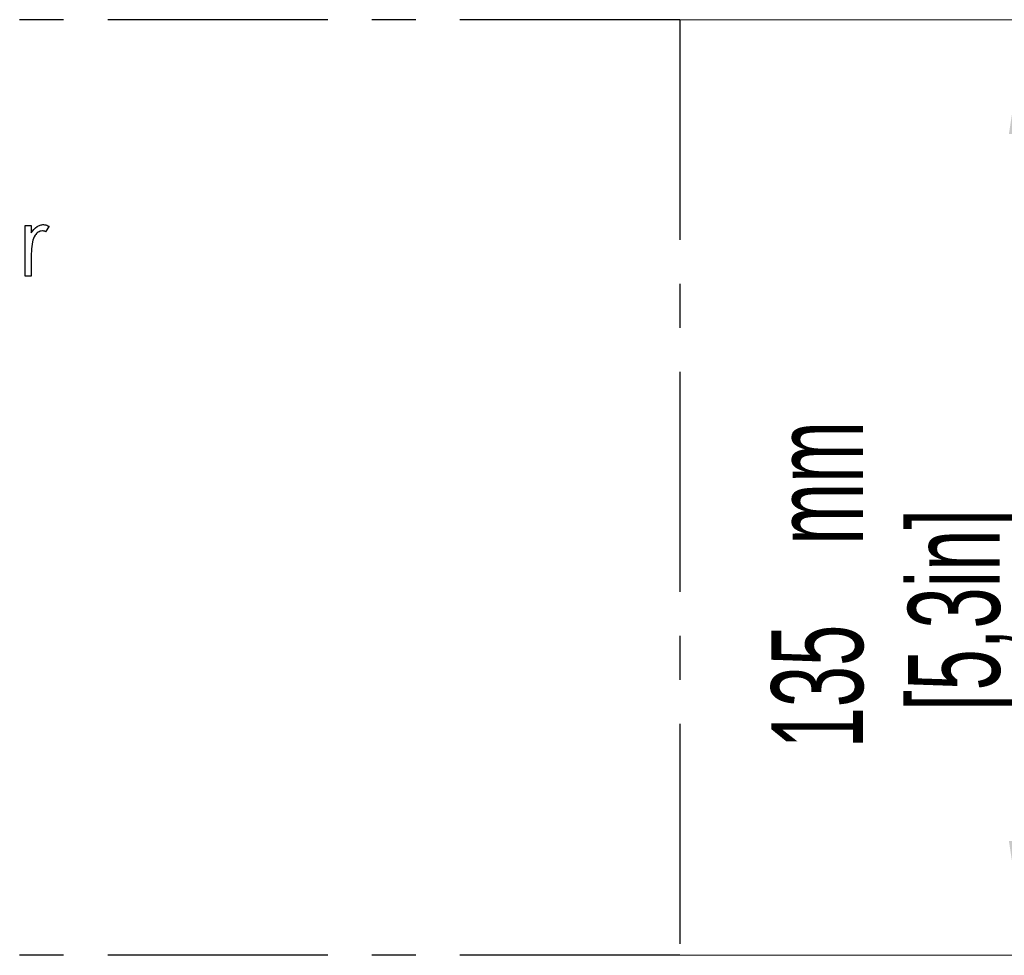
# Model space of a CAD drawing. Header units: millimetres. Extents: x 0 to 2100, y 0 to 1485.
# Tile 9 of 44: x 1501 to 1643, y 372 to 507. Entities that reach past the tile are written whole.
import ezdxf

# ---------------------------------------------------------------- set-up
doc = ezdxf.new("R2010")
doc.units = ezdxf.units.MM
doc.header["$LTSCALE"] = 5
doc.linetypes.add('CENTER', pattern=[10.16, 6.35, -1.27, 1.27, -1.27])
doc.styles.add('SLDTEXTSTYLE0', font='TXT', dxfattribs={"width": 0.605})
doc.dimstyles.new('SLDDIMSTYLE2', dxfattribs={"dimtxt": 12.841593, "dimasz": 16.5, "dimexe": 0, "dimexo": 0.0625, "dimgap": 3.210398, "dimtad": 1, "dimrnd": 1e-09, "dimzin": 12, "dimdsep": 46, "dimtxsty": 'SLDTEXTSTYLE0', "dimsah": 1, "dimcen": 0.09, "dimadec": 0, "dimazin": 3, "dimtfac": 1, "dimtofl": 0, "dimtmove": 0, "dimatfit": 3, "dimfxl": 1, "dimfrac": 2, "dimtolj": 1, "dimtzin": 12, "dimarcsym": 0})

# ---------------------------------------------------------------- blocks, each defined once
blk = doc.blocks.new('_D_12')
at = {"color": 7, "linetype": 'Continuous', "lineweight": 0}
for p, q in [((1596.52, 507.27), (1651.52, 507.27)), ((1646.52, 507.27), (1646.52, 372.27)), ((1596.52, 372.27), (1651.52, 372.27))]:
    blk.add_line(p, q, dxfattribs=at)
at = {"color": 7, "linetype": 'Continuous', "lineweight": 18}
for points in [[(1646.52, 507.27), (1644.02, 490.77), (1649.02, 490.77)], [(1646.52, 372.27), (1649.02, 388.77), (1644.02, 388.77)]]:
    blk.add_solid(points, dxfattribs=at)
at = {"color": 7, "linetype": 'Continuous', "lineweight": 18, "char_height": 13.229, "attachment_point": 1, "rotation": 90, "style": 'SLDTEXTSTYLE0'}
for s, insert in [('mm', (1609.74, 431.52)), ('[5,3in]', (1629.47, 407.51)), ('135', (1609.74, 402.12))]:
    blk.add_mtext(s, dxfattribs=dict(at, insert=insert))

msp = doc.modelspace()

# ---------------------------------------------------------------- linework, layer by layer
at = {"color": 7, "linetype": 'CENTER', "lineweight": 25}
for p, q in [((1596.519, 507.269), (1246.519, 507.269)), ((1596.519, 507.269), (1596.519, 372.269)), ((1596.519, 372.269), (1246.519, 372.269))]:
    msp.add_line(p, q, dxfattribs=at)
at = {"color": 7, "linetype": 'Continuous', "lineweight": 25}
for p, q in [((1502.043, 477.576), (1502.941, 477.576)), ((1502.043, 470.269), (1502.043, 477.576)), ((1502.941, 477.576), (1502.941, 476.501)), ((1505.505, 477.454), (1505.012, 476.677)), ((1502.941, 472.725), (1502.941, 470.269)), ((1502.941, 470.269), (1502.043, 470.269))]:
    msp.add_line(p, q, dxfattribs=at)
for points, knots in [([(1502.941, 476.501), (1503.191, 476.845), (1503.54, 477.326), (1504.229, 477.66), (1504.559, 477.69), (1504.724, 477.705)], [0, 0, 0, 0, 0.5588406, 0.7794739, 1, 1, 1, 1]), ([(1504.724, 477.705), (1504.879, 477.686), (1505.156, 477.653), (1505.398, 477.515), (1505.505, 477.454)], [0, 0, 0, 0, 0.5592431, 1, 1, 1, 1]), ([(1504.553, 476.807), (1504.342, 476.762), (1503.917, 476.671), (1503.373, 476.081), (1503.204, 475.554), (1503.101, 475.233)], [0, 0, 0, 0, 0.2784354, 0.5587827, 1, 1, 1, 1]), ([(1505.012, 476.677), (1504.93, 476.715), (1504.784, 476.783), (1504.624, 476.8), (1504.553, 476.807)], [0, 0, 0, 0, 0.56039569, 1, 1, 1, 1]), ([(1503.101, 475.233), (1503.042, 474.767), (1502.937, 473.934), (1502.94, 473.094), (1502.941, 472.725)], [0, 0, 0, 0, 0.5596373, 1, 1, 1, 1])]:
    msp.add_open_spline(points, degree=3, knots=knots, dxfattribs=at)

# ---------------------------------------------------------------- dimensions: what is measured, and where the dimension line sits
at = {"color": 7, "linetype": 'Continuous', "lineweight": 18}
dim = msp.add_linear_dim(base=(1646.519, 372.269), p1=(1596.519, 507.269), p2=(1596.519, 372.269), angle=90, text='<>mm\\P[5,3in]', dimstyle='SLDDIMSTYLE2', dxfattribs=at)
dim.commit()
dim.dimension.update_dxf_attribs({"geometry": '_D_12', "text_midpoint": (1646.519, 431.523), "dimtype": 160})

doc.saveas('drawing.dxf')
